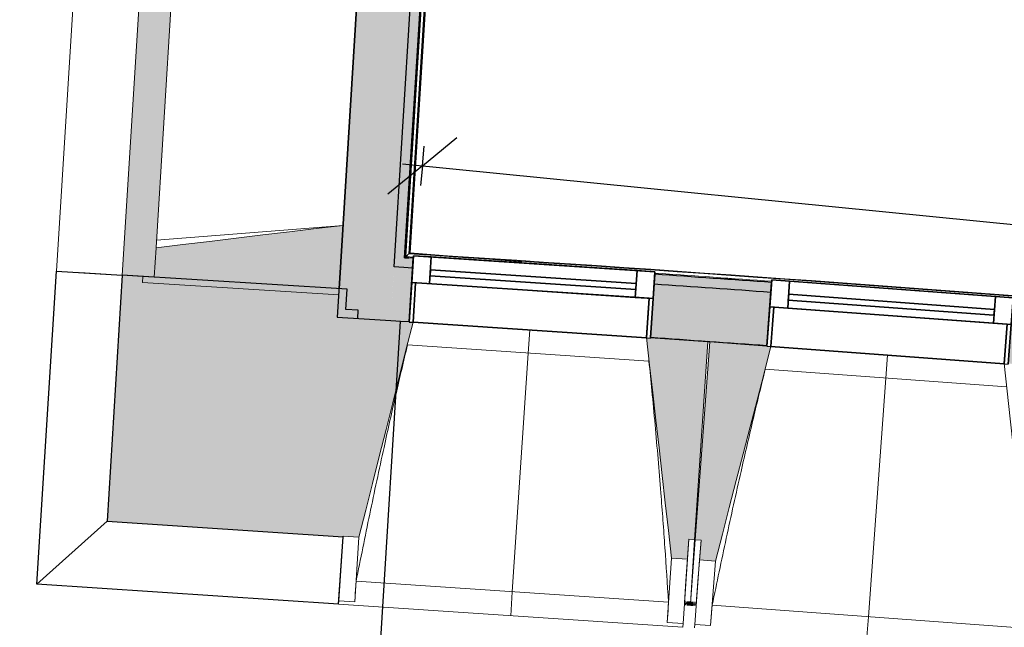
# Model space of a CAD drawing. Header units: centimetres. Extents: x -3926 to 10306, y -31136 to 469.
# Tile 13 of 148: x -1435 to -1187, y -3023 to -2870. Entities that reach past the tile are written whole.
import ezdxf

# ---------------------------------------------------------------- set-up
doc = ezdxf.new("R2010")
doc.units = ezdxf.units.CM
doc.linetypes.add('Tiret_2_', pattern=[0.25, 0.125, -0.125])
for name, color, linetype, lineweight in [('0-1', 7, 'Continuous', 5), ('ANNOTATIONS-5', 7, 'Continuous', 25), ('COTGEN', 7, 'Continuous', 30), ('COTGEN-50', 7, 'Continuous', 30), ('MENUISERIES', 7, 'Continuous', 18), ('MENUISERIES-1', 7, 'Continuous', 25), ('MUR', 7, 'Continuous', 25), ('MUR_C', 7, 'Continuous', 25), ('OSSATURE', 7, 'Continuous', 18), ('OSSATURE_C', 7, 'Continuous', 18), ('SERRU', 7, 'Continuous', 18), ('SERRU-traverse', 7, 'Continuous', 18), ('SOL', 7, 'Continuous', 25), ('Z', 7, 'Continuous', 18)]:
    doc.layers.add(name, color=color, linetype=linetype, lineweight=lineweight)
doc.layers.add('A-ANNO-NPLT', color=7, linetype='Continuous', lineweight=25, plot=False)
for name, color, linetype, lineweight, true_color in [('A-GLAZ-GLAS', 7, 'Continuous', 25, 0x5c63b1), ('ANNOTATIONS-6', 4, 'Tiret_2_', 100, 0x00ffff), ('COTGEN-1', 9, 'Continuous', 30, 0x808080), ('HACHURE-1', 7, 'Continuous', 25, 0x787878), ('HACHURE_C-1', 6, 'Continuous', 25, 0xff00ff), ('HACHURE_C-2', 6, 'Continuous', 5, 0xff00ff), ('MENUISERIES-2', 7, 'Continuous', 25, 0x5c63b1), ('MUR-1', 5, 'Continuous', 25, 0x0000ff), ('MUR_C-1', 6, 'Continuous', 25, 0xff00ff), ('OSSATURE-1', 7, 'Continuous', 5, 0x787878), ('OSSATURE-2', 5, 'Continuous', 25, 0x0000ff)]:
    doc.layers.add(name, color=color, linetype=linetype, lineweight=lineweight, true_color=true_color)
doc.styles.add('Arial_1', font='arial.ttf', dxfattribs={"height": 12.5})
doc.styles.add('Trebuchet MS_1', font='trebuc.ttf', dxfattribs={"height": 12})
doc.dimstyles.new('Cotes_linéaires', dxfattribs={"dimscale": 30.48, "dimtxt": 12.371411, "dimasz": 0.520833, "dimexe": 0.328084, "dimexo": 0, "dimgap": 0.246063, "dimtad": 1, "dimlfac": 0.01, "dimrnd": 0.01, "dimzin": 0, "dimdsep": 46, "dimtxsty": 'Trebuchet MS_1', "dimblk1": 'OBLIQUE', "dimblk2": 'OBLIQUE', "dimsah": 1, "dimcen": 0.09, "dimazin": 0, "dimtfac": 1, "dimtdec": 4, "dimtix": 1, "dimtmove": 0, "dimatfit": 3, "dimfxl": 1, "dimtvp": 1, "dimtfill": 1, "dimtolj": 1, "dimtzin": 0, "dimarcsym": 2})
doc.dimstyles.new('DRMN_COTE', dxfattribs={"dimscale": 30.48, "dimtxt": 12.753242, "dimasz": 0.520833, "dimexe": 0.164042, "dimexo": 0.0625, "dimgap": 0.032808, "dimtad": 1, "dimlfac": 0.01, "dimrnd": 0.01, "dimzin": 0, "dimdsep": 46, "dimtxsty": 'Arial_1', "dimblk1": 'OBLIQUE', "dimblk2": 'OBLIQUE', "dimsah": 1, "dimcen": 0.09, "dimdle": 0.164042, "dimazin": 0, "dimtfac": 1, "dimtdec": 4, "dimtix": 1, "dimtmove": 0, "dimatfit": 3, "dimfxl": 0.164042, "dimfxlon": 1, "dimtvp": 1, "dimtolj": 1, "dimtzin": 0, "dimarcsym": 2})

# ---------------------------------------------------------------- blocks, each defined once
blk = doc.blocks.new('XXX_VIDE FENETRE - 590-389517-2021_015_1113_DCE_1_100_N0_cloison')
at = {"layer": 'A-ANNO-NPLT'}
for p, q in [((-30.51, 0), (-30.51, -10)), ((-29.51, 0), (-30.51, 0)), ((-29.51, -10), (-29.51, 0)), ((30.51, 0), (29.51, 0)), ((29.51, 0), (29.51, -10)), ((30.51, -10), (30.51, 0)), ((-30.51, -10), (-29.51, -10)), ((-26.01, -10), (-30.51, -10)), ((-30.51, -10), (-30.51, -16.75)), ((-26.01, -16.75), (-26.01, -10)), ((26.01, -10), (26.01, -16.75)), ((30.51, -10), (26.01, -10)), ((29.51, -10), (30.51, -10)), ((30.51, -16.75), (30.51, -10)), ((-30.51, -16.75), (-26.01, -16.75)), ((26.01, -16.75), (30.51, -16.75))]:
    blk.add_line(p, q, dxfattribs=at)
at = {"layer": 'A-GLAZ-GLAS'}
for p, q in [((26.01, -12), (-26.01, -12)), ((-26.01, -12), (-26.01, -13.5)), ((26.01, -13.5), (26.01, -12)), ((-26.01, -13.5), (26.01, -13.5))]:
    blk.add_line(p, q, dxfattribs=at)
at = {"layer": 'MENUISERIES-1'}
for p, q in [((-29.51, 0), (29.51, 0)), ((29.51, 0), (-29.51, 0)), ((-30.51, -10), (-30.51, -0.07)), ((-29.51, -0.07), (-29.51, -10)), ((29.51, -10), (29.51, -0.07)), ((30.51, -0.07), (30.51, -10)), ((30.51, -10), (-30.51, -10)), ((-30.51, -16.75), (-30.51, -10)), ((-30.51, -10), (30.51, -10)), ((-29.51, -10), (29.51, -10)), ((-26.01, -10), (-26.01, -16.75)), ((26.01, -10), (-26.01, -10)), ((26.01, -16.75), (26.01, -10)), ((30.51, -10), (30.51, -16.75)), ((30.51, -16.75), (-30.51, -16.75)), ((-26.01, -16.75), (26.01, -16.75))]:
    blk.add_line(p, q, dxfattribs=at)
at = {"layer": 'MENUISERIES-2'}
for p, q in [((-26.01, -13.5), (-26.01, -12)), ((-26.01, -12), (26.01, -12)), ((26.01, -12), (26.01, -13.5)), ((26.01, -13.5), (-26.01, -13.5))]:
    blk.add_line(p, q, dxfattribs=at)
blk = doc.blocks.new('Garde-corps - Garde-corps-510192-2021_015_1113_DCE_1_100_N0_cloison')
at = {"layer": 'SERRU-traverse'}
for p, q in [((-1337.89, -2930.14), (-1300.46, -2327.76)), ((-1300.46, -2327.76), (-1337.89, -2930.14)), ((-1337.58, -2929.86), (-1300.18, -2328.08)), ((-1337.58, -2929.86), (-1300.18, -2328.08)), ((-1336.82, -2929.2), (-1299.51, -2328.84)), ((-1336.64, -2929.03), (-1299.35, -2329.02)), ((-1336.46, -2928.88), (-1299.2, -2329.2)), ((-1335.69, -2930.28), (-1337.89, -2930.14)), ((-1337.89, -2930.14), (-1335.69, -2930.28)), ((-1335.68, -2930.02), (-1337.58, -2929.86)), ((-1335.67, -2929.98), (-1337.58, -2929.86)), ((-1308.32, -2931.16), (-1336.46, -2928.88)), ((-1255.22, -2935.47), (-1261.01, -2935))]:
    blk.add_line(p, q, dxfattribs=at)
at = {"layer": 'SERRU-traverse', "flags": 128}
for points in [[(-1337.89, -2930.14), (-1337.52, -2929.81), (-1337.15, -2929.49)], [(-1337.58, -2929.86), (-1337.59, -2929.87), (-1337.62, -2929.9), (-1337.66, -2929.94), (-1337.71, -2929.98), (-1337.77, -2930.03), (-1337.83, -2930.09), (-1337.89, -2930.14)], [(-1336.82, -2929.2), (-1337.2, -2929.53), (-1337.58, -2929.86)], [(-1336.46, -2928.88), (-1336.46, -2928.88), (-1336.47, -2928.89), (-1336.49, -2928.9), (-1336.5, -2928.92), (-1336.53, -2928.94), (-1336.55, -2928.96), (-1336.57, -2928.98), (-1336.59, -2929), (-1336.62, -2929.02), (-1336.64, -2929.03)]]:
    blk.add_lwpolyline(points, dxfattribs=at)
at = {"layer": 'SERRU-traverse'}
for radius, start, end in [(12593.5, 84.373021, 86.346998), (12593.67, 84.373813, 86.346207), (12592.78, 85.92938, 86.063936)]:
    blk.add_arc((-2139.2, -15497.1), radius, start, end, dxfattribs=at)
blk = doc.blocks.new('B02_ARC_rvt-1-2021_015_1113_DCE_1_100_N0_cloison')
at = {"layer": 'HACHURE_C-1'}
blk.add_hatch(color=256, dxfattribs=at).paths.add_polyline_path([(-1341.38, -2945.95), (-1301.96, -2311.61), (-1315.43, -2310.67), (-1354.85, -2945.1), (-1348.12, -2945.53)])
h = blk.add_hatch(color=256, dxfattribs=at)
h.paths.add_polyline_path([(703.69, -3246.15), (706.74, -3233), (693.86, -3230.02), (690.85, -3243.18), (703.44, -3246.09)])
h.paths.add_polyline_path([(631.37, -3229.59), (634.37, -3216.43), (605.54, -3209.95), (602.63, -3223.13), (631.33, -3229.58)])
h.paths.add_polyline_path([(543.04, -3209.98), (545.95, -3196.79), (517.07, -3190.52), (514.25, -3203.73), (543.01, -3209.97)])
h.paths.add_polyline_path([(454.58, -3191), (457.39, -3177.79), (428.47, -3171.73), (425.75, -3184.96), (454.54, -3190.99)])
h.paths.add_polyline_path([(365.98, -3172.66), (368.7, -3159.43), (357.13, -3157.09), (354.51, -3170.33), (362.91, -3172.03)])
h.paths.add_polyline_path([(344.51, -3168.31), (347.13, -3155.07), (339.73, -3153.58), (337.11, -3166.82), (343.43, -3168.09)])
h.paths.add_polyline_path([(277.25, -3154.95), (279.88, -3141.71), (250.77, -3136.05), (248.34, -3149.33), (277.22, -3154.95)])
h.paths.add_polyline_path([(188.4, -3137.89), (190.83, -3124.61), (161.88, -3119.19), (159.44, -3132.47), (188.33, -3137.87)])
h.paths.add_polyline_path([(99.42, -3121.46), (101.86, -3108.18), (72.77, -3102.96), (70.43, -3116.25), (99.39, -3121.46)])
h.paths.add_polyline_path([(10.34, -3105.68), (12.68, -3092.38), (-16.45, -3087.37), (-18.69, -3100.68), (10.3, -3105.67)])
h.paths.add_polyline_path([(-78.87, -3090.53), (-76.62, -3077.22), (-105.78, -3072.42), (-107.93, -3085.74), (-78.9, -3090.53)])
h.paths.add_polyline_path([(-168.17, -3076.03), (-166.02, -3062.71), (-195.22, -3058.11), (-197.27, -3071.45), (-168.2, -3076.03)])
h.paths.add_polyline_path([(-257.58, -3062.18), (-255.53, -3048.83), (-284.75, -3044.44), (-286.71, -3057.8), (-257.61, -3062.17)])
h.paths.add_polyline_path([(-347.09, -3048.96), (-345.13, -3035.6), (-374.39, -3031.43), (-376.25, -3044.8), (-347.11, -3048.96)])
h.paths.add_polyline_path([(-436.69, -3036.39), (-434.83, -3023.02), (-464.11, -3019.05), (-465.88, -3032.44), (-436.71, -3036.39)])
h.paths.add_polyline_path([(-526.37, -3024.46), (-524.61, -3011.08), (-553.92, -3007.32), (-555.59, -3020.72), (-526.4, -3024.46)])
h.paths.add_polyline_path([(-616.15, -3013.18), (-614.48, -2999.79), (-643.82, -2996.24), (-645.39, -3009.65), (-616.17, -3013.18)])
h.paths.add_polyline_path([(-706, -3002.55), (-704.42, -2989.14), (-733.79, -2985.81), (-735.26, -2999.23), (-706.02, -3002.55)])
h.paths.add_polyline_path([(-795.92, -2992.56), (-794.44, -2979.14), (-823.83, -2976.02), (-825.2, -2989.45), (-795.94, -2992.56)])
h.paths.add_polyline_path([(-885.91, -2983.22), (-884.53, -2969.79), (-913.94, -2966.88), (-915.23, -2980.32), (-885.93, -2983.22)])
h.paths.add_polyline_path([(-975.97, -2974.53), (-974.69, -2961.09), (-1004.12, -2958.39), (-1005.3, -2971.84), (-975.98, -2974.53)])
h.paths.add_polyline_path([(-1066.09, -2966.49), (-1064.9, -2953.04), (-1094.35, -2950.55), (-1095.44, -2964.01), (-1066.1, -2966.49)])
h.paths.add_polyline_path([(-1156.26, -2959.09), (-1155.17, -2945.63), (-1184.64, -2943.36), (-1185.63, -2956.82), (-1156.27, -2959.09)])
h.paths.add_polyline_path([(-1246.49, -2952.34), (-1245.5, -2938.88), (-1274.97, -2936.82), (-1275.87, -2950.29), (-1246.5, -2952.34)])
h.paths.add_polyline_path([(-1336.76, -2946.25), (-1335.86, -2932.78), (-1340.54, -2932.48), (-1341.38, -2945.95), (-1336.77, -2946.25)])
at = {"layer": 'HACHURE_C-2'}
blk.add_hatch(color=256, dxfattribs=at).paths.add_polyline_path([(-1338.05, -2932.64), (-1300.31, -2325.26), (-1302.8, -2325.09), (-1340.54, -2932.48), (-1339.3, -2932.56)])
h = blk.add_hatch(color=256, dxfattribs=at)
h.paths.add_polyline_path([(706.74, -3233), (707.31, -3230.56), (694.42, -3227.58), (693.86, -3230.02), (700.86, -3231.63)])
h.paths.add_polyline_path([(634.37, -3216.43), (634.93, -3213.99), (606.08, -3207.51), (605.54, -3209.95), (633.56, -3216.25)])
h.paths.add_polyline_path([(545.95, -3196.79), (546.49, -3194.35), (517.59, -3188.08), (517.07, -3190.52), (545.17, -3196.62)])
h.paths.add_polyline_path([(457.39, -3177.79), (457.92, -3175.35), (428.97, -3169.28), (428.47, -3171.73), (456.63, -3177.63)])
h.paths.add_polyline_path([(368.7, -3159.43), (369.2, -3156.98), (357.61, -3154.63), (357.13, -3157.09), (365.98, -3158.88)])
h.paths.add_polyline_path([(347.13, -3155.07), (347.61, -3152.62), (340.22, -3151.13), (339.73, -3153.58), (347, -3155.04)])
h.paths.add_polyline_path([(279.88, -3141.71), (280.36, -3139.26), (251.22, -3133.59), (250.77, -3136.05), (279.16, -3141.57)])
h.paths.add_polyline_path([(190.83, -3124.61), (191.28, -3122.15), (162.33, -3116.73), (161.88, -3119.19), (190.13, -3124.48)])
h.paths.add_polyline_path([(101.86, -3108.18), (102.31, -3105.73), (73.21, -3100.5), (72.77, -3102.96), (101.2, -3108.06)])
h.paths.add_polyline_path([(12.68, -3092.38), (13.11, -3089.92), (2.22, -3088.04), (1.8, -3090.5), (12.04, -3092.27)])
h.paths.add_polyline_path([(-5.1, -3089.31), (-4.68, -3086.85), (-16.03, -3084.9), (-16.45, -3087.37), (-5.29, -3089.28)])
h.paths.add_polyline_path([(-76.62, -3077.22), (-76.2, -3074.76), (-105.38, -3069.95), (-105.78, -3072.42), (-77.23, -3077.12)])
h.paths.add_polyline_path([(-166.02, -3062.71), (-165.62, -3060.24), (-194.84, -3055.64), (-195.22, -3058.11), (-166.61, -3062.61)])
h.paths.add_polyline_path([(-255.53, -3048.83), (-255.15, -3046.36), (-284.39, -3041.97), (-284.75, -3044.44), (-256.09, -3048.75)])
h.paths.add_polyline_path([(-345.13, -3035.6), (-344.77, -3033.13), (-374.04, -3028.95), (-374.39, -3031.43), (-345.66, -3035.53)])
h.paths.add_polyline_path([(-434.83, -3023.02), (-434.48, -3020.54), (-445.43, -3019.05), (-445.76, -3021.53), (-435.33, -3022.95)])
h.paths.add_polyline_path([(-452.7, -3020.59), (-452.37, -3018.11), (-463.79, -3016.57), (-464.11, -3019.05), (-452.99, -3020.55)])
h.paths.add_polyline_path([(-524.61, -3011.08), (-524.28, -3008.6), (-553.61, -3004.84), (-553.92, -3007.32), (-525.09, -3011.02)])
h.paths.add_polyline_path([(-614.48, -2999.79), (-614.17, -2997.31), (-643.53, -2993.76), (-643.82, -2996.24), (-614.93, -2999.73)])
h.paths.add_polyline_path([(-704.42, -2989.14), (-704.13, -2986.66), (-733.51, -2983.32), (-733.79, -2985.81), (-704.85, -2989.09)])
h.paths.add_polyline_path([(-794.44, -2979.14), (-794.17, -2976.66), (-823.58, -2973.54), (-823.83, -2976.02), (-794.84, -2979.1)])
h.paths.add_polyline_path([(-884.53, -2969.79), (-884.28, -2967.31), (-895.27, -2966.21), (-895.52, -2968.7), (-884.91, -2969.76)])
h.paths.add_polyline_path([(-902.48, -2968.01), (-902.24, -2965.52), (-913.7, -2964.39), (-913.94, -2966.88), (-902.86, -2967.97)])
h.paths.add_polyline_path([(-974.69, -2961.09), (-974.45, -2958.6), (-1003.9, -2955.9), (-1004.12, -2958.39), (-975.03, -2961.06)])
h.paths.add_polyline_path([(-1064.9, -2953.04), (-1064.68, -2950.55), (-1094.15, -2948.06), (-1094.35, -2950.55), (-1065.22, -2953.01)])
h.paths.add_polyline_path([(-1155.17, -2945.63), (-1154.97, -2943.14), (-1184.45, -2940.87), (-1184.64, -2943.36), (-1155.47, -2945.61)])
h.paths.add_polyline_path([(-1245.49, -2938.88), (-1245.31, -2936.39), (-1274.81, -2934.32), (-1274.97, -2936.82), (-1245.76, -2938.86)])
h.paths.add_polyline_path([(-1335.86, -2932.78), (-1335.69, -2930.28), (-1337.89, -2930.14), (-1338.05, -2932.64), (-1336.1, -2932.76)])
at = {"layer": 'MUR'}
for p, q in [((-1335.69, -2930.28), (-1336.76, -2946.25)), ((-1275.87, -2950.29), (-1274.81, -2934.32)), ((-1245.31, -2936.39), (-1246.49, -2952.34))]:
    blk.add_line(p, q, dxfattribs=at)
at = {"layer": 'MUR_C-1'}
for p, q in [((-1315.43, -2310.67), (-1354.85, -2945.1)), ((-1340.54, -2932.48), (-1302.8, -2325.09)), ((-1337.89, -2930.14), (-1300.46, -2327.76)), ((-1335.69, -2930.28), (-1337.89, -2930.14)), ((-1336.76, -2946.25), (-1335.69, -2930.28)), ((-1274.81, -2934.32), (-1275.87, -2950.29)), ((-1246.49, -2952.34), (-1245.31, -2936.39)), ((-1338.89, -2946.11), (-1336.76, -2946.25))]:
    blk.add_line(p, q, dxfattribs=at)
at = {"layer": 'MUR_C-1', "flags": 128}
for points in [[(-1338.05, -2932.64), (-1339.3, -2932.56), (-1340.54, -2932.48)], [(-1335.86, -2932.78), (-1336.95, -2932.71), (-1338.05, -2932.64)], [(-1354.85, -2945.1), (-1348.12, -2945.53), (-1341.38, -2945.95)], [(-1341.38, -2945.95), (-1340.13, -2946.03), (-1338.89, -2946.11)]]:
    blk.add_lwpolyline(points, dxfattribs=at)
at = {"layer": 'MUR_C-1'}
for radius, start, end in [(12592.48, 85.929383, 86.063933), (12589.98, 85.929413, 86.063908), (12576.48, 85.929576, 86.063774)]:
    blk.add_arc((-2139.2, -15497.1), radius, start, end, dxfattribs=at)
at = {"layer": 'SOL'}
for p, q in [((-1354.41, -2937.96), (-1315.43, -2310.67)), ((-1315.43, -2310.67), (-1354.41, -2937.96)), ((-1337.89, -2930.14), (-1300.46, -2327.76)), ((-1300.46, -2327.76), (-1337.89, -2930.14)), ((-1337.89, -2930.14), (-1300.46, -2327.76)), ((-1300.46, -2327.76), (-1337.89, -2930.14)), ((-1336.79, -2930.21), (-1337.89, -2930.14)), ((-1337.89, -2930.14), (-1336.79, -2930.21)), ((-1336.79, -2930.21), (-1337.89, -2930.14)), ((-1337.89, -2930.14), (-1336.79, -2930.21)), ((-1260.94, -2951.32), (-1261.42, -2951.29)), ((-1261.42, -2951.29), (-1260.94, -2951.32))]:
    blk.add_line(p, q, dxfattribs=at)
at = {"layer": 'MENUISERIES'}
for p, rotation in [((-1306.32, -2948.38), 176.1892004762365), ((-1216.07, -2954.71), 175.7775659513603)]:
    blk.add_blockref('XXX_VIDE FENETRE - 590-389517-2021_015_1113_DCE_1_100_N0_cloison', p, dxfattribs=dict(at, rotation=rotation))
at = {"layer": 'SERRU'}
blk.add_blockref('Garde-corps - Garde-corps-510192-2021_015_1113_DCE_1_100_N0_cloison', (0, 0), dxfattribs=at)
blk = doc.blocks.new('20_MUR PREFA_01 - MODULE_01 B-3165811-2021_015_1113_DCE_1_100_N0_cloison')
at = {"layer": 'Z'}
for p, q in [((0, 72.21), (0, 66.14)), ((0, 66.14), (0, 5.85)), ((0, 0.07), (0, 5.85))]:
    blk.add_line(p, q, dxfattribs=at)
blk = doc.blocks.new('Murs 6 - Murs 1-3191379-2021_015_1113_DCE_1_100_N0_cloison')
at = {"layer": 'HACHURE-1'}
blk.add_hatch(color=256, dxfattribs=at).paths.add_polyline_path([(-1353.39, -3000.52), (-1353.05, -2995.32), (-1354.54, -2995.23), (-1351.22, -2945.32), (-1349.72, -2945.42), (-1349.59, -2943.4), (-1352.7, -2943.19), (-1352.38, -2938.09), (-1409.09, -2934.57), (-1412.94, -2996.55), (-1354.54, -3000.44)])
at = {"layer": 'MUR'}
for p, q in [((-1430.6, -3012.4), (-1425.7, -2933.53)), ((-1425.7, -2933.53), (-1409.09, -2934.57)), ((-1412.94, -2996.55), (-1430.6, -3012.4)), ((-1354.52, -3017.47), (-1353.39, -3000.52)), ((-1354.52, -3017.47), (-1430.6, -3012.4))]:
    blk.add_line(p, q, dxfattribs=at)
at = {"layer": 'MUR_C'}
for p, q in [((-1409.09, -2934.57), (-1412.94, -2996.55)), ((-1352.38, -2938.09), (-1409.09, -2934.57)), ((-1352.7, -2943.19), (-1352.38, -2938.09)), ((-1349.59, -2943.4), (-1352.7, -2943.19)), ((-1349.72, -2945.42), (-1349.59, -2943.4)), ((-1412.94, -2996.55), (-1353.39, -3000.52)), ((-1353.39, -3000.52), (-1353.38, -3000.31))]:
    blk.add_line(p, q, dxfattribs=at)
blk = doc.blocks.new('B02_DC_STR_rvt-1-2021_015_1113_DCE_1_100_N0_cloison')
at = {"layer": 'OSSATURE-1'}
for points in [[(-1401.04, -2935.07), (-1395.64, -2848.23), (-1403.69, -2847.73), (-1409.09, -2934.57), (-1403.91, -2934.89)], [(-1354.5, -2939.46), (-1353.42, -2921.99), (-1400.58, -2927.64), (-1401.04, -2935.07), (-1403.91, -2934.89), (-1404, -2936.38), (-1354.78, -2939.44)], [(-1349.39, -3000.58), (-1335.77, -2946.42), (-1336.77, -2946.36), (-1336.77, -2946.29), (-1351.22, -2945.32), (-1354.54, -2995.23), (-1353.05, -2995.32), (-1353.38, -3000.31), (-1353.05, -3000.34)], [(-1266.57, -3006.1), (-1266.24, -3001.11), (-1264.74, -3001.21), (-1261.42, -2951.31), (-1275.88, -2950.34), (-1275.88, -2950.41), (-1276.88, -2950.35), (-1270.56, -3005.83), (-1269.02, -3005.93)], [(-1259.51, -3006.6), (-1245.5, -2952.54), (-1246.5, -2952.46), (-1246.5, -2952.4), (-1260.94, -2951.33), (-1264.62, -3001.2), (-1263.13, -3001.32), (-1263.5, -3006.3), (-1263.13, -3006.33)]]:
    blk.add_hatch(color=256, dxfattribs=at).paths.add_polyline_path(points)
at = {"layer": 'ANNOTATIONS-5'}
blk.add_line((-1260.94, -2951.34), (-1261.42, -2951.31), dxfattribs=at)
at = {"layer": 'ANNOTATIONS-6'}
blk.add_line((-1264.32, -3017.42), (-1267.31, -3017.21), dxfattribs=at)
at = {"layer": 'OSSATURE'}
for p, q in [((-1420.31, -2846.7), (-1425.7, -2933.53)), ((-1400.46, -2925.71), (-1353.42, -2921.99)), ((-1409.09, -2934.57), (-1425.7, -2933.53)), ((-1403.91, -2934.89), (-1419.78, -2933.9)), ((-1335.77, -2946.42), (-1276.88, -2950.35)), ((-1276.25, -2956.18), (-1337.16, -2952.12)), ((-1245.5, -2952.54), (-1186.64, -2956.88)), ((-1186.05, -2962.72), (-1246.94, -2958.23)), ((-1354.46, -3016.57), (-1353.38, -3000.31)), ((-1350.47, -3016.83), (-1349.39, -3000.58)), ((-1266.24, -3001.11), (-1266.94, -3011.57)), ((-1265.81, -3017.24), (-1264.62, -3001.2)), ((-1264.74, -3001.21), (-1265.81, -3017.25)), ((-1263.9, -3011.77), (-1263.13, -3001.32)), ((-1270.56, -3005.83), (-1271.64, -3022.08)), ((-1266.57, -3006.1), (-1267.65, -3022.35)), ((-1264.7, -3022.55), (-1263.5, -3006.3)), ((-1260.71, -3022.84), (-1259.51, -3006.6)), ((-1350.1, -3011.69), (-1271.33, -3016.94)), ((-1266.94, -3011.57), (-1267.31, -3017.15)), ((-1264.31, -3017.35), (-1263.9, -3011.77)), ((-1354.52, -3017.47), (-1354.46, -3016.54)), ((-1350.47, -3016.83), (-1354.46, -3016.57)), ((-1350.46, -3016.81), (-1350.47, -3016.83)), ((-1354.52, -3017.47), (-1267.71, -3023.25)), ((-1267.31, -3017.25), (-1267.32, -3017.36)), ((-1267.32, -3017.36), (-1265.82, -3017.46)), ((-1265.82, -3017.45), (-1265.82, -3017.35)), ((-1265.82, -3017.35), (-1265.82, -3017.46)), ((-1265.82, -3017.45), (-1264.33, -3017.56)), ((-1264.33, -3017.56), (-1264.32, -3017.46)), ((-1260.3, -3017.7), (-1181.57, -3023.51)), ((-1271.64, -3022.08), (-1271.65, -3022.06)), ((-1267.65, -3022.35), (-1271.64, -3022.08)), ((-1267.65, -3022.32), (-1267.71, -3023.25)), ((-1264.76, -3023.45), (-1264.69, -3022.52)), ((-1260.71, -3022.84), (-1264.7, -3022.55)), ((-1260.7, -3022.82), (-1260.71, -3022.84))]:
    blk.add_line(p, q, dxfattribs=at)
at = {"layer": 'OSSATURE', "flags": 128}
for points in [[(-1350.1, -3011.69), (-1350.18, -3012.71), (-1350.25, -3013.74), (-1350.32, -3014.76), (-1350.39, -3015.78), (-1350.46, -3016.81)], [(-1271.65, -3022.06), (-1271.58, -3021.03), (-1271.52, -3020.01), (-1271.45, -3018.98), (-1271.39, -3017.96), (-1271.33, -3016.94)], [(-1260.3, -3017.7), (-1260.38, -3018.72), (-1260.46, -3019.75), (-1260.54, -3020.77), (-1260.62, -3021.79), (-1260.7, -3022.82)]]:
    blk.add_lwpolyline(points, dxfattribs=at)
at = {"layer": 'OSSATURE'}
for points, knots in [([(-1337.15, -2952.12), (-1338.14, -2956.23), (-1339.63, -2962.58), (-1341.59, -2971.2), (-1343.21, -2978.49), (-1344.91, -2986.36), (-1347.28, -2997.61), (-1348.99, -3006.05), (-1350.1, -3011.69)], [0.0183454, 0.0183454, 0.0183454, 0.0183454, 0.2222222, 0.3333333, 0.4444444, 0.5833333, 0.7222222, 1, 1, 1, 1]), ([(-1271.33, -3016.94), (-1271.61, -3012.35), (-1272.07, -3005.47), (-1272.73, -2996.3), (-1273.3, -2988.85), (-1273.95, -2980.83), (-1274.7, -2972.23), (-1275.47, -2964.01), (-1276.01, -2958.66), (-1276.26, -2956.18)], [0, 0, 0, 0, 0.2222222, 0.3333333, 0.4444444, 0.5833333, 0.7222222, 0.8611111, 0.9816328, 0.9816328, 0.9816328, 0.9816328]), ([(-1246.92, -2958.23), (-1247.94, -2962.33), (-1249.48, -2968.67), (-1251.5, -2977.27), (-1253.17, -2984.55), (-1254.93, -2992.41), (-1257.38, -3003.64), (-1259.15, -3012.07), (-1260.3, -3017.7)], [0.0183454, 0.0183454, 0.0183454, 0.0183454, 0.2222222, 0.3333333, 0.4444444, 0.5833333, 0.7222222, 1, 1, 1, 1])]:
    blk.add_open_spline(points, degree=3, knots=knots, dxfattribs=at)
at = {"layer": 'OSSATURE_C'}
for p, q in [((-1403.69, -2847.73), (-1409.09, -2934.57)), ((-1400.57, -2927.59), (-1395.64, -2848.23)), ((-1354.5, -2939.46), (-1353.42, -2921.99)), ((-1400.58, -2927.64), (-1401.04, -2935.07)), ((-1401.04, -2935.07), (-1400.58, -2927.64)), ((-1409.09, -2934.57), (-1401.04, -2935.07)), ((-1403.91, -2934.89), (-1404, -2936.38)), ((-1401.04, -2935.07), (-1403.91, -2934.89)), ((-1404, -2936.38), (-1354.5, -2939.46)), ((-1336.76, -2946.29), (-1349.72, -2945.42)), ((-1261.42, -2951.31), (-1275.88, -2950.34)), ((-1264.74, -3001.21), (-1261.42, -2951.31)), ((-1260.94, -2951.33), (-1264.62, -3001.2)), ((-1246.49, -2952.4), (-1260.94, -2951.33)), ((-1353.38, -3000.31), (-1349.39, -3000.58)), ((-1266.57, -3006.1), (-1266.24, -3001.11)), ((-1266.24, -3001.11), (-1264.74, -3001.21)), ((-1264.62, -3001.2), (-1263.13, -3001.32)), ((-1263.13, -3001.32), (-1263.5, -3006.3)), ((-1270.56, -3005.83), (-1266.57, -3006.1)), ((-1263.5, -3006.3), (-1259.51, -3006.6))]:
    blk.add_line(p, q, dxfattribs=at)
at = {"layer": 'OSSATURE_C', "flags": 128}
for points in [[(-1353.42, -2921.99), (-1360.15, -2922.8), (-1366.89, -2923.61), (-1373.63, -2924.41), (-1380.37, -2925.22), (-1387.1, -2926.03), (-1393.84, -2926.83), (-1400.58, -2927.64)], [(-1349.39, -3000.58), (-1347.68, -2993.8), (-1345.98, -2987.02), (-1344.27, -2980.25), (-1342.57, -2973.47), (-1340.87, -2966.69), (-1339.16, -2959.91), (-1337.46, -2953.13), (-1335.75, -2946.35)], [(-1276.88, -2950.28), (-1276.09, -2957.22), (-1275.3, -2964.16), (-1274.51, -2971.11), (-1273.72, -2978.05), (-1272.93, -2985), (-1272.14, -2991.94), (-1271.35, -2998.89), (-1270.56, -3005.83)], [(-1259.51, -3006.6), (-1257.75, -2999.83), (-1256, -2993.06), (-1254.25, -2986.3), (-1252.5, -2979.53), (-1250.74, -2972.77), (-1248.99, -2966), (-1247.24, -2959.24), (-1245.48, -2952.47)], [(-1186.64, -2956.81), (-1185.9, -2963.76), (-1185.16, -2970.71), (-1184.42, -2977.66), (-1183.68, -2984.61), (-1182.94, -2991.56), (-1182.2, -2998.51), (-1181.46, -3005.46), (-1180.72, -3012.41)]]:
    blk.add_lwpolyline(points, dxfattribs=at)
at = {"layer": 'SOL'}
blk.add_line((-1267.31, -3017.21), (-1264.32, -3017.42), dxfattribs=at)
at = {"layer": 'MUR-1'}
blk.add_blockref('Murs 6 - Murs 1-3191379-2021_015_1113_DCE_1_100_N0_cloison', (0, 0), dxfattribs=at)
at = {"layer": 'OSSATURE-2'}
for p, rotation in [((-1306.32, -2948.32), 176.1892004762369), ((-1216.06, -2954.64), 175.7775659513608)]:
    blk.add_blockref('20_MUR PREFA_01 - MODULE_01 B-3165811-2021_015_1113_DCE_1_100_N0_cloison', p, dxfattribs=dict(at, rotation=rotation))
blk = doc.blocks.new('DIMBLOCK18-2021_015_1113_DCE_1_100_N0_cloison')
at = {"layer": 'COTGEN-50', "color": 8, "true_color": 0x808080}
for p, q in [((-1333.4, -2906.98), (-1324.72, -2899.86)), ((-1333.4, -2906.98), (-1332.91, -2902)), ((-1333.4, -2906.98), (-1342.09, -2914.1)), ((-1338.38, -2906.49), (-896.95, -2950.27)), ((-1333.4, -2906.98), (-1333.9, -2911.96)), ((-901.93, -2949.78), (-893.25, -2942.66)), ((-901.93, -2949.78), (-901.44, -2944.8)), ((-901.93, -2949.78), (-910.61, -2956.89)), ((-901.93, -2949.78), (-902.42, -2954.75))]:
    blk.add_line(p, q, dxfattribs=at)
at = {"layer": 'COTGEN-50', "color": 0, "insert": (-1132.76, -2909.57), "char_height": 12.5, "width": 40.4965, "attachment_point": 1, "rotation": 354.3355, "line_spacing_factor": 0.941778, "style": 'Arial_1'}
blk.add_mtext('4.34', dxfattribs=at)
blk = doc.blocks.new('_Oblique')
at = {"color": 0, "linetype": 'ByBlock', "lineweight": -2}
blk.add_line((-0.5, -0.5), (0.5, 0.5), dxfattribs=at)
blk = doc.blocks.new('DIMBLOCK33-2021_015_1113_DCE_1_100_N0_cloison')
at = {"layer": 'COTGEN-50'}
for p, q in [((-1315.86, -2575.63), (-1314.62, -2555.67)), ((-1315.86, -2575.63), (-1316.48, -2585.62)), ((-868.4, -2611.72), (-866.42, -2591.81)), ((-868.4, -2611.72), (-869.39, -2621.67)), ((-868.4, -2611.72), (-868.4, -2611.72))]:
    blk.add_line(p, q, dxfattribs=at)
at = {"layer": 'COTGEN-50', "lineweight": 70}
for p, q in [((-1315.86, -2575.63), (-1307.45, -2568.2)), ((-1315.86, -2575.63), (-1324.28, -2583.06)), ((-868.4, -2611.72), (-859.72, -2604.6)), ((-868.4, -2611.72), (-877.08, -2618.83))]:
    blk.add_line(p, q, dxfattribs=at)
at = {"layer": 'COTGEN-50'}
blk.add_arc((-2072.37, -14749.97), 12197.82, 84.335457, 86.444243, dxfattribs=at)
blk.add_arc((-2072.37, -14749.97), 12197.82, 84.335457, 86.444243, dxfattribs=at)
at = {"layer": 'COTGEN-50', "color": 0, "insert": (-1110.72, -2567.18), "char_height": 12, "width": 49.5695, "attachment_point": 1, "rotation": 355.3898, "line_spacing_factor": 1.048425, "style": 'Trebuchet MS_1', "bg_fill": 3, "box_fill_scale": 1.25, "bg_fill_color": 256, "bg_fill_true_color": 13158600, "bg_fill_transparency": 0}
blk.add_mtext('2.11°', dxfattribs=at)
blk = doc.blocks.new('DIMBLOCK34-2021_015_1113_DCE_1_100_N0_cloison')
at = {"layer": 'COTGEN-50'}
for p, q in [((-858.94, -2612.62), (-856.97, -2592.72)), ((-858.94, -2612.62), (-859.93, -2622.58)), ((-405.89, -2665.77), (-403.21, -2645.95)), ((-405.89, -2665.77), (-407.23, -2675.68)), ((-405.89, -2665.77), (-405.89, -2665.77))]:
    blk.add_line(p, q, dxfattribs=at)
at = {"layer": 'COTGEN-50', "lineweight": 70}
for p, q in [((-858.94, -2612.62), (-850.26, -2605.51)), ((-858.94, -2612.62), (-867.62, -2619.74)), ((-405.89, -2665.77), (-396.96, -2658.97)), ((-405.89, -2665.77), (-414.82, -2672.57))]:
    blk.add_line(p, q, dxfattribs=at)
at = {"layer": 'COTGEN-50'}
blk.add_arc((-2116.77, -15293.84), 12743.44, 82.284419, 84.335457, dxfattribs=at)
blk.add_arc((-2116.77, -15293.84), 12743.44, 82.284419, 84.335457, dxfattribs=at)
at = {"layer": 'COTGEN-50', "color": 0, "insert": (-650.03, -2612.06), "char_height": 12, "width": 49.5695, "attachment_point": 1, "rotation": 353.3099, "line_spacing_factor": 1.048425, "style": 'Trebuchet MS_1', "bg_fill": 3, "box_fill_scale": 1.25, "bg_fill_color": 256, "bg_fill_true_color": 13158600, "bg_fill_transparency": 0}
blk.add_mtext('2.05°', dxfattribs=at)
blk = doc.blocks.new('DIMBLOCK35-2021_015_1113_DCE_1_100_N0_cloison')
at = {"layer": 'COTGEN-50'}
for p, q in [((-396.76, -2669.1), (-394.07, -2649.28)), ((-396.76, -2669.1), (-398.1, -2679.01)), ((54.08, -2738.45), (57.47, -2718.74)), ((54.08, -2738.45), (52.38, -2748.31)), ((54.08, -2738.45), (54.08, -2738.45))]:
    blk.add_line(p, q, dxfattribs=at)
at = {"layer": 'COTGEN-50', "lineweight": 70}
for p, q in [((-396.76, -2669.1), (-387.82, -2662.3)), ((-396.76, -2669.1), (-405.69, -2675.9)), ((54.08, -2738.45), (63.25, -2731.98)), ((54.08, -2738.45), (44.91, -2744.92))]:
    blk.add_line(p, q, dxfattribs=at)
at = {"layer": 'COTGEN-50'}
blk.add_arc((-2100.5, -15244.48), 12690.28, 80.224879, 82.284419, dxfattribs=at)
blk.add_arc((-2100.5, -15244.48), 12690.28, 80.224879, 82.284419, dxfattribs=at)
at = {"layer": 'COTGEN-50', "color": 0, "insert": (-187.97, -2676.02), "char_height": 12, "width": 49.5695, "attachment_point": 1, "rotation": 351.2546, "line_spacing_factor": 1.048425, "style": 'Trebuchet MS_1', "bg_fill": 3, "box_fill_scale": 1.25, "bg_fill_color": 256, "bg_fill_true_color": 13158600, "bg_fill_transparency": 0}
blk.add_mtext('2.06°', dxfattribs=at)
blk = doc.blocks.new('DIMBLOCK36-2021_015_1113_DCE_1_100_N0_cloison')
at = {"layer": 'COTGEN-50'}
for p, q in [((63.28, -2741), (66.67, -2721.3)), ((63.28, -2741), (61.58, -2750.86)), ((413.67, -2805.84), (417.55, -2786.22)), ((413.67, -2805.84), (411.73, -2815.65)), ((413.67, -2805.84), (413.67, -2805.84))]:
    blk.add_line(p, q, dxfattribs=at)
at = {"layer": 'COTGEN-50', "lineweight": 70}
for p, q in [((63.28, -2741), (72.45, -2734.53)), ((63.28, -2741), (54.11, -2747.48)), ((413.67, -2805.84), (422.99, -2799.59)), ((413.67, -2805.84), (404.34, -2812.08))]:
    blk.add_line(p, q, dxfattribs=at)
at = {"layer": 'COTGEN-50'}
blk.add_arc((-2386.65, -16961.4), 14429.89, 78.809966, 80.224879, dxfattribs=at)
blk.add_arc((-2386.65, -16961.4), 14429.89, 78.809966, 80.224879, dxfattribs=at)
at = {"layer": 'COTGEN-50', "color": 0, "insert": (222.52, -2746.11), "char_height": 12, "width": 49.5695, "attachment_point": 1, "rotation": 349.5174, "line_spacing_factor": 1.048425, "style": 'Trebuchet MS_1', "bg_fill": 3, "box_fill_scale": 1.25, "bg_fill_color": 256, "bg_fill_true_color": 13158600, "bg_fill_transparency": 0}
blk.add_mtext('1.41°', dxfattribs=at)
blk = doc.blocks.new('DIMBLOCK38-2021_015_1113_DCE_1_100_N0_cloison')
at = {"layer": 'COTGEN-50'}
for p, q in [((-1438.41, -1543.79), (-1436.76, -1523.85)), ((-1438.41, -1543.79), (-1439.24, -1553.75)), ((-1004.12, -1583.33), (-1002.15, -1563.43)), ((-1004.12, -1583.33), (-1005.11, -1593.28)), ((-1004.12, -1583.33), (-1004.12, -1583.33))]:
    blk.add_line(p, q, dxfattribs=at)
at = {"layer": 'COTGEN-50', "lineweight": 70}
for p, q in [((-1438.41, -1543.79), (-1429.84, -1536.53)), ((-1438.41, -1543.79), (-1446.98, -1551.04)), ((-1004.12, -1583.33), (-995.44, -1576.22)), ((-1004.12, -1583.33), (-1012.8, -1590.45))]:
    blk.add_line(p, q, dxfattribs=at)
at = {"layer": 'COTGEN-50'}
blk.add_arc((-3675.63, -28517.07), 27065.91, 84.335457, 85.258613, dxfattribs=at)
blk.add_arc((-3675.63, -28517.07), 27065.91, 84.335457, 85.258613, dxfattribs=at)
at = {"layer": 'COTGEN-50', "color": 0, "insert": (-1239.68, -1538.05), "char_height": 12, "width": 49.5695, "attachment_point": 1, "rotation": 354.797, "line_spacing_factor": 1.048425, "style": 'Trebuchet MS_1', "bg_fill": 3, "box_fill_scale": 1.25, "bg_fill_color": 256, "bg_fill_true_color": 13158600, "bg_fill_transparency": 0}
blk.add_mtext('0.92°', dxfattribs=at)
blk = doc.blocks.new('DIMBLOCK39-2021_015_1113_DCE_1_100_N0_cloison')
at = {"layer": 'COTGEN-50'}
for p, q in [((-994.52, -1582.81), (-992.55, -1562.91)), ((-994.52, -1582.81), (-995.51, -1592.76)), ((-471.54, -1639.37), (-469.21, -1619.5)), ((-471.54, -1639.37), (-472.7, -1649.3)), ((-471.54, -1639.37), (-471.54, -1639.37))]:
    blk.add_line(p, q, dxfattribs=at)
at = {"layer": 'COTGEN-50', "lineweight": 70}
for p, q in [((-994.52, -1582.81), (-985.84, -1575.7)), ((-994.52, -1582.81), (-1003.21, -1589.93)), ((-471.54, -1639.37), (-462.73, -1632.41)), ((-471.54, -1639.37), (-480.35, -1646.33))]:
    blk.add_line(p, q, dxfattribs=at)
at = {"layer": 'COTGEN-50'}
blk.add_arc((-3925.85, -31136), 29698.21, 83.320589, 84.335457, dxfattribs=at)
blk.add_arc((-3925.85, -31136), 29698.21, 83.320589, 84.335457, dxfattribs=at)
at = {"layer": 'COTGEN-50', "color": 0, "insert": (-750.98, -1584.99), "char_height": 12, "width": 49.5695, "attachment_point": 1, "rotation": 353.828, "line_spacing_factor": 1.048425, "style": 'Trebuchet MS_1', "bg_fill": 3, "box_fill_scale": 1.25, "bg_fill_color": 256, "bg_fill_true_color": 13158600, "bg_fill_transparency": 0}
blk.add_mtext('1.01°', dxfattribs=at)
blk = doc.blocks.new('DIMBLOCK40-2021_015_1113_DCE_1_100_N0_cloison')
at = {"layer": 'COTGEN-50'}
for p, q in [((-462.15, -1640.82), (-459.82, -1620.96)), ((-462.15, -1640.82), (-463.31, -1650.75)), ((118.38, -1732.03), (122.25, -1712.41)), ((118.38, -1732.03), (116.44, -1741.84)), ((118.38, -1732.03), (118.38, -1732.03))]:
    blk.add_line(p, q, dxfattribs=at)
at = {"layer": 'COTGEN-50', "lineweight": 70}
for p, q in [((-462.15, -1640.82), (-453.34, -1633.86)), ((-462.15, -1640.82), (-470.95, -1647.78)), ((118.38, -1732.03), (127.7, -1725.78)), ((118.38, -1732.03), (109.05, -1738.28))]:
    blk.add_line(p, q, dxfattribs=at)
at = {"layer": 'COTGEN-50'}
blk.add_arc((-1332.77, -9075.1), 7485.09, 78.821215, 83.320589, dxfattribs=at)
blk.add_arc((-1332.77, -9075.1), 7485.09, 78.821215, 83.320589, dxfattribs=at)
at = {"layer": 'COTGEN-50', "color": 0, "insert": (-187.85, -1654.94), "char_height": 12, "width": 49.5695, "attachment_point": 1, "rotation": 351.0709, "line_spacing_factor": 1.048425, "style": 'Trebuchet MS_1', "bg_fill": 3, "box_fill_scale": 1.25, "bg_fill_color": 256, "bg_fill_true_color": 13158600, "bg_fill_transparency": 0}
blk.add_mtext('4.50°', dxfattribs=at)
blk = doc.blocks.new('DIMBLOCK41-2021_015_1113_DCE_1_100_N0_cloison')
at = {"layer": 'COTGEN-50'}
for p, q in [((-2323.02, -1117.45), (-2323.17, -1107.45)), ((-2323.02, -1117.45), (-2318.27, -1427.14)), ((1459.94, -1572.92), (1462.47, -1563.25)), ((1459.94, -1572.92), (1383.27, -1867.09)), ((1459.94, -1572.92), (1459.94, -1572.92))]:
    blk.add_line(p, q, dxfattribs=at)
at = {"layer": 'COTGEN-50', "lineweight": 70}
for p, q in [((-2323.02, -1117.45), (-2315.2, -1109.39)), ((-2323.02, -1117.45), (-2330.83, -1125.51)), ((1459.94, -1572.92), (1469.63, -1567.24)), ((1459.94, -1572.92), (1450.26, -1578.6))]:
    blk.add_line(p, q, dxfattribs=at)
at = {"layer": 'COTGEN-50'}
blk.add_arc((-2106.17, -15253.9), 14138.12, 75.390267, 90.878841, dxfattribs=at)
blk.add_arc((-2106.17, -15253.9), 14138.12, 75.390267, 90.878841, dxfattribs=at)
at = {"layer": 'COTGEN-50', "color": 0, "insert": (-438.27, -1191.48), "char_height": 12, "width": 60.1376, "attachment_point": 1, "rotation": 353.1346, "line_spacing_factor": 1.048425, "style": 'Trebuchet MS_1', "bg_fill": 3, "box_fill_scale": 1.25, "bg_fill_color": 256, "bg_fill_true_color": 13158600, "bg_fill_transparency": 0}
blk.add_mtext('15.49°', dxfattribs=at)
blk = doc.blocks.new('DIMBLOCK42-2021_015_1113_DCE_1_100_N0_cloison')
at = {"layer": 'COTGEN-50'}
for p, q in [((-1361.68, -3312.89), (-1338.89, -2946.11)), ((-1361.68, -3312.89), (-1362.3, -3322.87)), ((1712.02, -3913.76), (1834.83, -3548.14)), ((1712.02, -3913.76), (1708.84, -3923.24)), ((1712.02, -3913.76), (1712.02, -3913.76))]:
    blk.add_line(p, q, dxfattribs=at)
at = {"layer": 'COTGEN-50', "lineweight": 70}
for p, q in [((-1361.68, -3312.89), (-1353.26, -3305.46)), ((-1361.68, -3312.89), (-1370.09, -3320.32)), ((1712.02, -3913.76), (1722.08, -3908.76)), ((1712.02, -3913.76), (1701.97, -3918.75))]:
    blk.add_line(p, q, dxfattribs=at)
at = {"layer": 'COTGEN-50'}
blk.add_arc((-2105.21, -15278.43), 11988.62, 71.433528, 86.444243, dxfattribs=at)
blk.add_arc((-2105.21, -15278.43), 11988.62, 71.433528, 86.444243, dxfattribs=at)
at = {"layer": 'COTGEN-50', "color": 0, "insert": (174.67, -3485.28), "char_height": 12, "width": 60.1376, "attachment_point": 1, "rotation": 348.9389, "line_spacing_factor": 1.048425, "style": 'Trebuchet MS_1', "bg_fill": 3, "box_fill_scale": 1.25, "bg_fill_color": 256, "bg_fill_true_color": 13158600, "bg_fill_transparency": 0}
blk.add_mtext('15.01°', dxfattribs=at)

msp = doc.modelspace()

# ---------------------------------------------------------------- block references
at = {"layer": '0-1'}
for name in ['B02_DC_STR_rvt-1-2021_015_1113_DCE_1_100_N0_cloison', 'B02_ARC_rvt-1-2021_015_1113_DCE_1_100_N0_cloison']:
    msp.add_blockref(name, (0, 0), dxfattribs=at)

# ---------------------------------------------------------------- dimensions: what is measured, and where the dimension line sits
at = {"layer": 'COTGEN-1'}
dim = msp.add_linear_dim(base=(-901.93, -2949.777), p1=(-1333.898, -2911.956), p2=(-901.436, -2944.802), angle=354.33546, dimstyle='DRMN_COTE', override={"dimpost": '<>', "dimfxl": 433.70714}, dxfattribs=at)
dim.commit()
dim.dimension.update_dxf_attribs({"geometry": 'DIMBLOCK18-2021_015_1113_DCE_1_100_N0_cloison', "text_midpoint": (-1116.938, -2921.028)})

# ---------------------------------------------------------------- next in the draw order: dimensions: what is measured, and where the dimension line sits
at = {"layer": 'COTGEN'}
dim = msp.add_angular_dim_3p(base=(-1017.402, -2597.86), center=(-2072.371, -14749.972), p1=(-866.424, -2591.814), p2=(-1314.624, -2555.673), dimstyle='Cotes_linéaires', override={"dimpost": '<>', "dimfxl": 449.654573}, dxfattribs=at)
dim.commit()
dim.dimension.update_dxf_attribs({"geometry": 'DIMBLOCK33-2021_015_1113_DCE_1_100_N0_cloison', "text_midpoint": (-1090.872, -2578.056)})

# ---------------------------------------------------------------- next in the draw order: dimensions: what is measured, and where the dimension line sits
dim = msp.add_angular_dim_3p(base=(-556.693, -2646.251), center=(-2116.769, -15293.837), p1=(-403.205, -2645.947), p2=(-856.967, -2592.722), dimstyle='Cotes_linéaires', override={"dimpost": '<>', "dimfxl": 456.873003}, dxfattribs=at)
dim.commit()
dim.dimension.update_dxf_attribs({"geometry": 'DIMBLOCK34-2021_015_1113_DCE_1_100_N0_cloison', "text_midpoint": (-630.593, -2623.656)})

# ---------------------------------------------------------------- next in the draw order: dimensions: what is measured, and where the dimension line sits
dim = msp.add_angular_dim_3p(base=(-95.918, -2713.533), center=(-2100.496, -15244.485), p1=(57.475, -2718.741), p2=(-394.07, -2649.279), dimstyle='Cotes_linéaires', override={"dimpost": '<>', "dimfxl": 456.855898}, dxfattribs=at)
dim.commit()
dim.dimension.update_dxf_attribs({"geometry": 'DIMBLOCK35-2021_015_1113_DCE_1_100_N0_cloison', "text_midpoint": (-168.955, -2688.281)})

# ---------------------------------------------------------------- next in the draw order: dimensions: what is measured, and where the dimension line sits
dim = msp.add_angular_dim_3p(base=(297.05, -2783.264), center=(-2386.652, -16961.402), p1=(417.548, -2786.216), p2=(66.674, -2721.295), dimstyle='Cotes_linéaires', override={"dimpost": '<>', "dimfxl": 356.829474}, dxfattribs=at)
dim.commit()
dim.dimension.update_dxf_attribs({"geometry": 'DIMBLOCK36-2021_015_1113_DCE_1_100_N0_cloison', "text_midpoint": (241.144, -2758.984)})

# ---------------------------------------------------------------- next in the draw order: dimensions: what is measured, and where the dimension line sits
dim = msp.add_angular_dim_3p(base=(-1148.812, -1569.373), center=(-3675.633, -28517.071), p1=(-1002.147, -1563.43), p2=(-1436.756, -1523.855), dimstyle='Cotes_linéaires', override={"dimpost": '<>', "dimfxl": 436.406534}, dxfattribs=at)
dim.commit()
dim.dimension.update_dxf_attribs({"geometry": 'DIMBLOCK38-2021_015_1113_DCE_1_100_N0_cloison', "text_midpoint": (-1219.95, -1549.116)})

# ---------------------------------------------------------------- next in the draw order: dimensions: what is measured, and where the dimension line sits
dim = msp.add_angular_dim_3p(base=(-645.756, -1619.486), center=(-3925.854, -31136.004), p1=(-469.215, -1619.503), p2=(-992.549, -1562.909), dimstyle='Cotes_linéaires', override={"dimpost": '<>', "dimfxl": 526.385297}, dxfattribs=at)
dim.commit()
dim.dimension.update_dxf_attribs({"geometry": 'DIMBLOCK39-2021_015_1113_DCE_1_100_N0_cloison', "text_midpoint": (-731.444, -1596.405)})

# ---------------------------------------------------------------- next in the draw order: dimensions: what is measured, and where the dimension line sits
dim = msp.add_angular_dim_3p(base=(-74.313, -1696.566), center=(-1332.766, -9075.105), p1=(122.254, -1712.411), p2=(-459.82, -1620.958), dimstyle='Cotes_linéaires', override={"dimpost": '<>', "dimfxl": 589.214819}, dxfattribs=at)
dim.commit()
dim.dimension.update_dxf_attribs({"geometry": 'DIMBLOCK40-2021_015_1113_DCE_1_100_N0_cloison', "text_midpoint": (-168.878, -1667.287)})

# ---------------------------------------------------------------- next in the draw order: dimensions: what is measured, and where the dimension line sits
dim = msp.add_angular_dim_3p(base=(214.367, -1307.524), center=(-2106.165, -15253.902), p1=(1383.266, -1867.091), p2=(-2318.266, -1427.137), dimstyle='Cotes_linéaires', override={"dimpost": '<>', "dimfxl": 3727.586726}, dxfattribs=at)
dim.commit()
dim.dimension.update_dxf_attribs({"geometry": 'DIMBLOCK41-2021_015_1113_DCE_1_100_N0_cloison', "text_midpoint": (-414.493, -1203.634)})

# ---------------------------------------------------------------- next in the draw order: dimensions: what is measured, and where the dimension line sits
dim = msp.add_angular_dim_3p(base=(706.276, -3624.134), center=(-2105.209, -15278.432), p1=(1834.83, -3548.14), p2=(-1338.885, -2946.111), dimstyle='Cotes_linéaires', override={"dimpost": '<>', "dimfxl": 3230.310892}, dxfattribs=at)
dim.commit()
dim.dimension.update_dxf_attribs({"geometry": 'DIMBLOCK42-2021_015_1113_DCE_1_100_N0_cloison', "text_midpoint": (197.49, -3499.167)})

doc.saveas('drawing.dxf')
